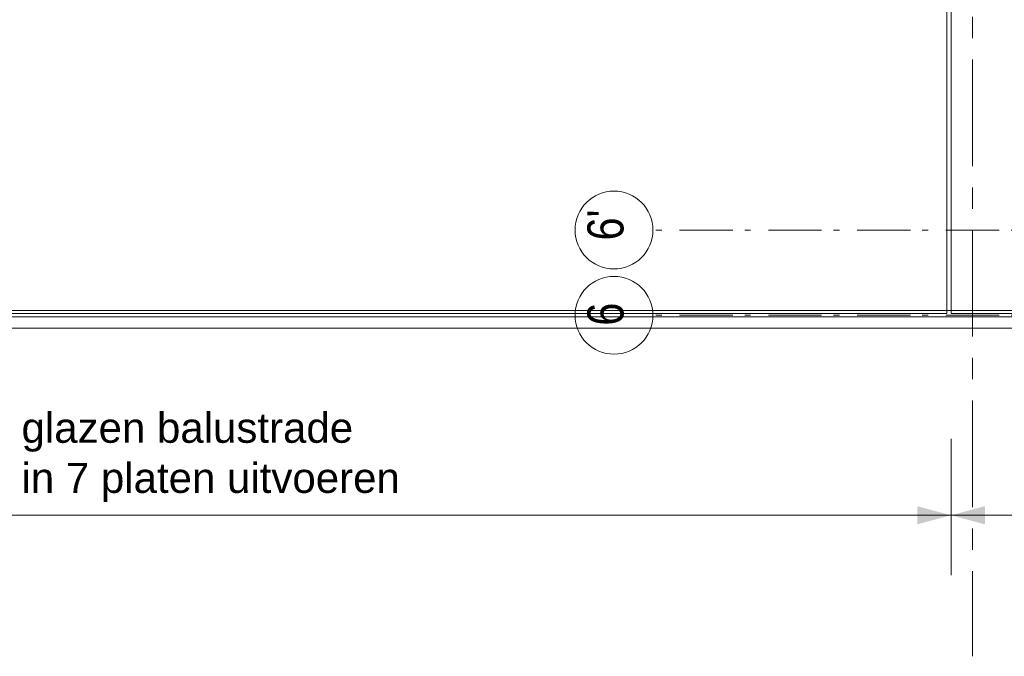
# Model space of a CAD drawing. Header units: millimetres. Extents: x 274611 to 749520, y 175257 to 298905.
# Tile 228 of 251: x 719976 to 724596, y 229269 to 232256. Entities that reach past the tile are written whole.
import ezdxf

# ---------------------------------------------------------------- set-up
doc = ezdxf.new("R2010")
doc.units = ezdxf.units.MM
doc.header["$LTSCALE"] = 400
doc.linetypes.add('CENTER', pattern=[2, 1.25, -0.25, 0.25, -0.25])
doc.linetypes.add('STYLE_06', pattern=[1.041641, 0.625, -0.208282, 0.069427, -0.138931])
doc.layers.add('None', color=7, linetype='Continuous', lineweight=9)
doc.layers.add('Tekst', color=140, linetype='Continuous', lineweight=15)
doc.layers.add('stramien', color=1, linetype='CENTER')
doc.styles.add('Arial', font='arial.ttf', dxfattribs={"height": 211.666667})
doc.styles.add('Arial Narrow', font='ARIALN.TTF', dxfattribs={"height": 222.25})

msp = doc.modelspace()

# ---------------------------------------------------------------- linework, layer by layer
at = {"layer": 'None', "color": 8, "linetype": 'Continuous', "lineweight": 5}
for p, q in [((724326.33053, 232443.74408), (724326.33053, 230876.74408)), ((724346.33053, 232443.74408), (724346.33053, 230876.74408))]:
    msp.add_line(p, q, dxfattribs=at)
at = {"layer": 'None', "color": 43, "linetype": 'STYLE_06', "lineweight": 9}
for p, q in [((741655.18989, 231268.74408), (722947.21989, 231268.74408)), ((741655.18989, 230868.74408), (722947.21989, 230868.74408))]:
    msp.add_line(p, q, dxfattribs=at)
at = {"layer": 'None', "color": 43, "linetype": 'Continuous', "lineweight": 9}
for p, q in [((738356.28989, 230891.74408), (716201.24926, 230891.74408)), ((738356.28989, 230808.74408), (716196.28989, 230808.74408))]:
    msp.add_line(p, q, dxfattribs=at)
at = {"layer": 'None', "color": 140, "linetype": 'Continuous', "lineweight": 15}
for p, q in [((716201.24926, 230876.74408), (724326.33053, 230876.74408)), ((716201.24926, 230876.74408), (724326.33053, 230876.74408)), ((716201.24926, 230860.74408), (738336.28989, 230860.74408)), ((716201.24926, 230860.74408), (738336.28989, 230860.74408)), ((724346.33053, 230876.74408), (738336.28989, 230876.74408))]:
    msp.add_line(p, q, dxfattribs=at)
at = {"layer": 'None', "color": 8, "lineweight": 5}
for p, q in [((724346.33053, 230288.74408), (724346.33053, 229648.74408)), ((724346.33053, 229930.40481), (719312.28989, 229930.40481)), ((724346.33053, 229930.40481), (738346.28989, 229930.40481))]:
    msp.add_line(p, q, dxfattribs=at)
at = {"layer": 'None', "color": 43, "linetype": 'Continuous', "lineweight": 9}
for centre in [(722764.61348, 231268.74408), (722764.61348, 230868.74408)]:
    msp.add_circle(centre, 182.60642, dxfattribs=at)
at = {"layer": 'None', "color": 8, "lineweight": 5}
for points in [[(724346.33053, 229930.40481), (724187.58053, 229887.86788), (724187.58053, 229972.94175)], [(724346.33053, 229930.40481), (724505.08053, 229972.94175), (724505.08053, 229887.86788)]]:
    msp.add_solid(points, dxfattribs=at)
at = {"layer": 'stramien', "lineweight": 0}
msp.add_line((724446.28989, 270468.53124), (724446.28989, 229268.58408), dxfattribs=at)

# ---------------------------------------------------------------- texts
at = {"layer": 'None', "color": 43, "attachment_point": 1, "rotation": 90, "style": 'Arial Narrow'}
for s, insert, char_height in [("6'", (722639.73014, 231220.06074), 169.333333), ('6', (722639.73014, 230820.06074), 169.33333)]:
    msp.add_mtext(s, dxfattribs=dict(at, insert=insert, char_height=char_height))
at = {"layer": 'Tekst', "color": 43, "insert": (719984.40101, 230411.5913), "char_height": 141.1111111, "attachment_point": 1, "style": 'Arial'}
msp.add_mtext('glazen balustrade\\Pin 7 platen uitvoeren', dxfattribs=at)

doc.saveas('drawing.dxf')
